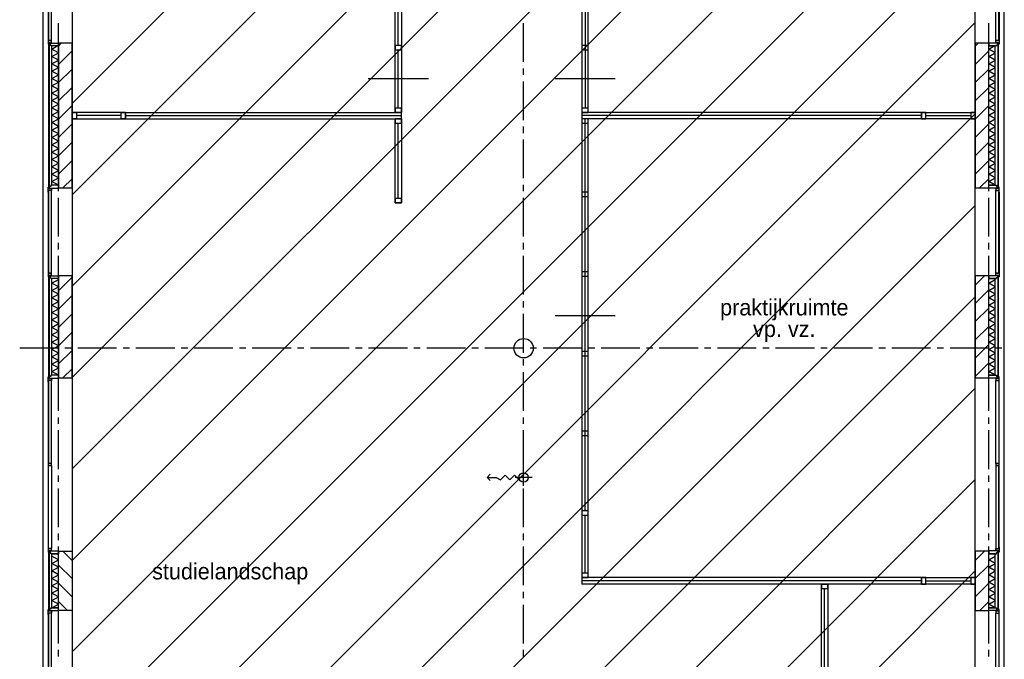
# Model space of a CAD drawing. Extents: x -66955 to 52345, y -20450 to 69550.
# Tile 129 of 132: x 20470 to 35710, y 46035 to 55935. Entities that reach past the tile are written whole.
import ezdxf
from ezdxf.enums import TextEntityAlignment as Align

# ---------------------------------------------------------------- set-up
doc = ezdxf.new("R2010")
doc.units = 0
doc.header["$MEASUREMENT"] = 0
doc.linetypes.add('LEEG', pattern=[1, -1])
for name, color, linetype in [('-01-', 7, 'CONTINUOUS'), ('-22-', 7, 'CONTINUOUS'), ('-32-', 7, 'CONTINUOUS'), ('STRAMIEN--E7-', 7, 'CONTINUOUS'), ('VERD1$--11-', 7, 'CONTINUOUS'), ('VERD1$--21-', 7, 'CONTINUOUS'), ('VERD1$--22-', 7, 'CONTINUOUS'), ('VERD1$--28-', 7, 'CONTINUOUS'), ('VERD1$--31-', 7, 'CONTINUOUS'), ('VERD1$--E5-', 7, 'CONTINUOUS')]:
    doc.layers.add(name, color=color, linetype=linetype)
doc.styles.add('txt', font='TXT', dxfattribs={"height": 0.2})

# ---------------------------------------------------------------- blocks, each defined once
blk = doc.blocks.new('*O96')
at = {"layer": '-22-', "color": 7, "linetype": 'CONTINUOUS'}
blk.add_line((0, -583), (0, 583), dxfattribs=at)
blk.add_lwpolyline([(-50, 650), (50, 650), (50, -650), (-50, -650)], close=True, dxfattribs=at)
at = {"layer": '-32-', "color": 7, "linetype": 'CONTINUOUS'}
for points in [[(50, 650), (-50, 650), (-50, 583), (50, 583)], [(50, -583), (-50, -583), (-50, -650), (50, -650)]]:
    blk.add_lwpolyline(points, close=True, dxfattribs=at)
blk = doc.blocks.new('*O128')
at = {"layer": 'VERD1$--31-', "color": 7, "linetype": 'CONTINUOUS'}
for points in [[(53.5, 1382), (53.5, 1363), (75.5, 1363), (75.5, 1338), (-66.5, 1338), (-66.5, 1382)], [(92.5, 1277), (92.5, 1355), (87.5, 1355), (87.5, 1333), (42.5, 1333), (42.5, 1299), (87.5, 1299), (87.5, 1277)], [(42.5, 1299), (87.5, 1299), (87.5, 17), (42.5, 17)], [(83.5, 1333), (83.5, 1338), (53.5, 1338), (53.5, 1333)], [(87.5, 39), (92.5, 39), (92.5, 1277), (87.5, 1277)], [(92.5, -39), (92.5, 39), (87.5, 39), (87.5, 17), (42.5, 17), (42.5, -17), (87.5, -17), (87.5, -39)], [(87.5, -17), (42.5, -17), (42.5, -1299), (87.5, -1299)], [(87.5, -1277), (92.5, -1277), (92.5, -39), (87.5, -39)], [(53.5, -1382), (53.5, -1363), (75.5, -1363), (75.5, -1338), (-66.5, -1338), (-66.5, -1382)], [(92.5, -1277), (92.5, -1355), (87.5, -1355), (87.5, -1333), (42.5, -1333), (42.5, -1299), (87.5, -1299), (87.5, -1277)], [(83.5, -1333), (83.5, -1338), (53.5, -1338), (53.5, -1333)]]:
    blk.add_lwpolyline(points, close=True, dxfattribs=at)
blk = doc.blocks.new('MERKKF')
at = {"layer": 'VERD1$--31-', "color": 7, "linetype": 'CONTINUOUS'}
blk.add_blockref('*O128', (276.5, -1800), dxfattribs=at)
blk = doc.blocks.new('*O133')
at = {"layer": 'VERD1$--31-', "color": 7, "linetype": 'CONTINUOUS'}
for points in [[(-92.5, -52.5), (-92.5, 25.5), (-87.5, 25.5), (-87.5, 3.5), (-42.5, 3.5), (-42.5, -30.5), (-87.5, -30.5), (-87.5, -52.5)], [(-83.5, 3.5), (-83.5, 8.5), (-53.5, 8.5), (-53.5, 3.5)], [(-53.5, 52.5), (-53.5, 33.5), (-75.5, 33.5), (-75.5, 8.5), (66.5, 8.5), (66.5, 52.5)]]:
    blk.add_lwpolyline(points, close=True, dxfattribs=at)
blk = doc.blocks.new('*O134')
at = {"layer": 'VERD1$--31-', "color": 7, "linetype": 'CONTINUOUS'}
for points in [[(-92.5, 52.5), (-92.5, -25.5), (-87.5, -25.5), (-87.5, -3.5), (-42.5, -3.5), (-42.5, 30.5), (-87.5, 30.5), (-87.5, 52.5)], [(-83.5, -3.5), (-83.5, -8.5), (-53.5, -8.5), (-53.5, -3.5)], [(-53.5, -52.5), (-53.5, -33.5), (-75.5, -33.5), (-75.5, -8.5), (66.5, -8.5), (66.5, -52.5)]]:
    blk.add_lwpolyline(points, close=True, dxfattribs=at)
blk = doc.blocks.new('*O132')
at = {"layer": 'VERD1$--31-', "color": 7, "linetype": 'CONTINUOUS'}
for points in [[(-87.5, 617), (-92.5, 617), (-92.5, -617), (-87.5, -617)], [(-87.5, -639), (-42.5, -639), (-42.5, 639), (-87.5, 639)]]:
    blk.add_lwpolyline(points, close=True, dxfattribs=at)
for name, p in [('*O133', (0, 669.5)), ('*O134', (0, -669.5))]:
    blk.add_blockref(name, p, dxfattribs=at)
blk = doc.blocks.new('MERKJF')
at = {"layer": 'VERD1$--31-', "color": 7, "linetype": 'CONTINUOUS'}
blk.add_blockref('*O132', (-276.5, -1800), dxfattribs=at)
blk = doc.blocks.new('*O166')
at = {"layer": 'VERD1$--E5-', "color": 7, "linetype": 'CONTINUOUS'}
for p, q in [((-347, 0), (-301, 49)), ((347, 0), (83, 0)), ((215, -132), (215, 132))]:
    blk.add_line(p, q, dxfattribs=at)
for points in [[(-301, -46), (-347, 0), (-208, 0)], [(-208, 0), (-143, -36), (-71, 36), (1, -36), (73, 36), (145, -36)]]:
    blk.add_lwpolyline(points, dxfattribs=at)
blk.add_circle((215, 0), 72, dxfattribs=at)
blk = doc.blocks.new('*O193')
at = {"layer": 'VERD1$--31-', "color": 7, "linetype": 'CONTINUOUS'}
for points in [[(-52.5, -53.5), (-33.5, -53.5), (-33.5, -75.5), (-8.5, -75.5), (-8.5, 66.5), (-52.5, 66.5)], [(52.5, -92.5), (-25.5, -92.5), (-25.5, -87.5), (-3.5, -87.5), (-3.5, -42.5), (30.5, -42.5), (30.5, -87.5), (52.5, -87.5)], [(-3.5, -83.5), (-8.5, -83.5), (-8.5, -53.5), (-3.5, -53.5)]]:
    blk.add_lwpolyline(points, close=True, dxfattribs=at)
blk = doc.blocks.new('*O194')
at = {"layer": 'VERD1$--31-', "color": 7, "linetype": 'CONTINUOUS'}
for points in [[(52.5, -53.5), (33.5, -53.5), (33.5, -75.5), (8.5, -75.5), (8.5, 66.5), (52.5, 66.5)], [(-52.5, -92.5), (25.5, -92.5), (25.5, -87.5), (3.5, -87.5), (3.5, -42.5), (-30.5, -42.5), (-30.5, -87.5), (-52.5, -87.5)], [(3.5, -83.5), (8.5, -83.5), (8.5, -53.5), (3.5, -53.5)]]:
    blk.add_lwpolyline(points, close=True, dxfattribs=at)
blk = doc.blocks.new('*O192')
at = {"layer": 'VERD1$--31-', "color": 7, "linetype": 'CONTINUOUS'}
for points in [[(639, -87.5), (639, -42.5), (-639, -42.5), (-639, -87.5)], [(-617, -87.5), (-617, -92.5), (617, -92.5), (617, -87.5)]]:
    blk.add_lwpolyline(points, close=True, dxfattribs=at)
for name, p in [('*O193', (-669.5, 0)), ('*O194', (669.5, 0))]:
    blk.add_blockref(name, p, dxfattribs=at)
blk = doc.blocks.new('MRKJFS')
at = {"layer": 'VERD1$--31-', "color": 7, "linetype": 'CONTINUOUS'}
blk.add_blockref('*O192', (722, -66.5), dxfattribs=at)
blk = doc.blocks.new('*O191')
at = {"layer": 'VERD1$--31-', "color": 7, "linetype": 'CONTINUOUS'}
for points in [[(-1382, -53.5), (-1363, -53.5), (-1363, -75.5), (-1338, -75.5), (-1338, 66.5), (-1382, 66.5)], [(1382, -53.5), (1363, -53.5), (1363, -75.5), (1338, -75.5), (1338, 66.5), (1382, 66.5)], [(-1277, -92.5), (-1355, -92.5), (-1355, -87.5), (-1333, -87.5), (-1333, -42.5), (-1299, -42.5), (-1299, -87.5), (-1277, -87.5)], [(-1333, -83.5), (-1338, -83.5), (-1338, -53.5), (-1333, -53.5)], [(-17, -87.5), (-17, -42.5), (-1299, -42.5), (-1299, -87.5)], [(-1277, -87.5), (-1277, -92.5), (-39, -92.5), (-39, -87.5)], [(-39, -92.5), (39, -92.5), (39, -87.5), (17, -87.5), (17, -42.5), (-17, -42.5), (-17, -87.5), (-39, -87.5)], [(1299, -42.5), (1299, -87.5), (17, -87.5), (17, -42.5)], [(39, -87.5), (39, -92.5), (1277, -92.5), (1277, -87.5)], [(1277, -92.5), (1355, -92.5), (1355, -87.5), (1333, -87.5), (1333, -42.5), (1299, -42.5), (1299, -87.5), (1277, -87.5)], [(1333, -83.5), (1338, -83.5), (1338, -53.5), (1333, -53.5)]]:
    blk.add_lwpolyline(points, close=True, dxfattribs=at)
blk = doc.blocks.new('MRKKFS')
at = {"layer": 'VERD1$--31-', "color": 7, "linetype": 'CONTINUOUS'}
blk.add_blockref('*O191', (1382, -66.5), dxfattribs=at)

msp = doc.modelspace()

# ---------------------------------------------------------------- linework, layer by layer
at = {"layer": '-22-', "color": 7, "linetype": 'CONTINUOUS'}
for p, q in [((29223, 59733), (29223, 54567)), ((26329, 55534), (26329, 57933)), ((26330, 54567), (26330, 55467)), ((22043, 54450), (21347, 54450)), ((22110, 54500), (26380, 54500)), ((22110, 54400), (22110, 54500)), ((26380, 54400), (26380, 54500)), ((34430, 54500), (29170, 54500)), ((29170, 54500), (29170, 54400)), ((34430, 54500), (34430, 54400)), ((34497, 54450), (35193, 54450)), ((22110, 54400), (26380, 54400)), ((34430, 54400), (29170, 54400)), ((29220, 48334), (29220, 54400)), ((29220, 47367), (29220, 48267)), ((34430, 47300), (29169.99, 47300)), ((29169.99, 47300), (29169.99, 47200)), ((34430, 47300), (34430, 47200)), ((34497, 47250), (35193, 47250)), ((34430, 47200), (29169.99, 47200)), ((32929, 44734), (32929, 47133))]:
    msp.add_line(p, q, dxfattribs=at)
at = {"layer": '-22-', "color": 7, "linetype": 'LEEG'}
for p, q in [((22110, 54450), (26380, 54450)), ((34430, 54450), (29170, 54450)), ((34430, 47250), (29169.99, 47250))]:
    msp.add_line(p, q, dxfattribs=at)
at = {"layer": '-22-', "color": 7, "linetype": 'CONTINUOUS'}
for points in [[(29170, 54500), (29270, 54500), (29270, 59800), (29170, 59800)], [(26380, 54500), (26280, 54500), (26280, 58000), (26380, 58000)], [(21280, 54500), (21280, 54400), (22110, 54400), (22110, 54500)], [(35260, 54500), (35260, 54400), (34430, 54400), (34430, 54500)], [(29270, 54400), (29170, 54400), (29170, 47300), (29270, 47300)], [(35260, 47300), (35260, 47200), (34430, 47200), (34430, 47300)], [(32980, 43700), (32880, 43700), (32880, 47200), (32980, 47200)]]:
    msp.add_lwpolyline(points, close=True, dxfattribs=at)
at = {"layer": '-32-', "color": 7, "linetype": 'CONTINUOUS'}
for p, q in [((26795, 55017), (25865, 55017)), ((29686, 55017), (28756, 55017)), ((29686, 51349), (28756, 51349))]:
    msp.add_line(p, q, dxfattribs=at)
for points in [[(26380, 55534), (26280, 55534), (26280, 55467), (26380, 55467)], [(29270, 55534), (29170, 55534), (29170, 55467), (29270, 55467)], [(26380, 54567), (26280, 54567), (26280, 54500), (26380, 54500)], [(29270, 54567), (29170, 54567), (29170, 54500), (29270, 54500)], [(21280, 54400), (21280, 54500), (21347, 54500), (21347, 54400)], [(22043, 54400), (22043, 54500), (22110, 54500), (22110, 54400)], [(34497, 54400), (34497, 54500), (34430, 54500), (34430, 54400)], [(35260, 54400), (35260, 54500), (35193, 54500), (35193, 54400)], [(29270, 54400), (29170, 54400), (29170, 54333), (29270, 54333)], [(29270, 53266), (29170, 53266), (29170, 53199), (29270, 53199)], [(29270, 52033), (29170, 52033), (29170, 51966), (29270, 51966)], [(29270, 50800), (29170, 50800), (29170, 50733), (29270, 50733)], [(29270, 49567), (29170, 49567), (29170, 49500), (29270, 49500)], [(29270, 48334), (29170, 48334), (29170, 48267), (29270, 48267)], [(29270, 47367), (29170, 47367), (29170, 47300), (29270, 47300)], [(34497, 47200), (34497, 47300), (34430, 47300), (34430, 47200)], [(35260, 47200), (35260, 47300), (35193, 47300), (35193, 47200)], [(32980, 47200), (32880, 47200), (32880, 47133), (32980, 47133)]]:
    msp.add_lwpolyline(points, close=True, dxfattribs=at)
at = {"layer": 'STRAMIEN--E7-', "color": 1, "linetype": 'CONTINUOUS'}
for p, q in [((21070, 55580), (21070, 55880)), ((28270, 55580), (28270, 55880)), ((35470, 55580), (35470, 55880)), ((21070, 55280), (21070, 55580)), ((28270, 55280), (28270, 55580)), ((35470, 55280), (35470, 55580)), ((21070, 55080), (21070, 55180)), ((28270, 55080), (28270, 55180)), ((35470, 55080), (35470, 55180)), ((21070, 54680), (21070, 54980)), ((28270, 54680), (28270, 54980)), ((35470, 54680), (35470, 54980)), ((21070, 54380), (21070, 54680)), ((28270, 54380), (28270, 54680)), ((35470, 54380), (35470, 54680)), ((21070, 54180), (21070, 54280)), ((28270, 54180), (28270, 54280)), ((35470, 54180), (35470, 54280)), ((21070, 53780), (21070, 54080)), ((28270, 53780), (28270, 54080)), ((35470, 53780), (35470, 54080)), ((21070, 53480), (21070, 53780)), ((28270, 53480), (28270, 53780)), ((35470, 53480), (35470, 53780)), ((21070, 53280), (21070, 53380)), ((28270, 53280), (28270, 53380)), ((35470, 53280), (35470, 53380)), ((21070, 52880), (21070, 53180)), ((28270, 52880), (28270, 53180)), ((35470, 52880), (35470, 53180)), ((21070, 52580), (21070, 52880)), ((28270, 52580), (28270, 52880)), ((35470, 52580), (35470, 52880)), ((21070, 52380), (21070, 52480)), ((28270, 52380), (28270, 52480)), ((35470, 52380), (35470, 52480)), ((21070, 51980), (21070, 52280)), ((28270, 51980), (28270, 52280)), ((35470, 51980), (35470, 52280)), ((21070, 51680), (21070, 51980)), ((28270, 51680), (28270, 51980)), ((35470, 51680), (35470, 51980)), ((21070, 51480), (21070, 51580)), ((28270, 51480), (28270, 51580)), ((35470, 51480), (35470, 51580)), ((21070, 51080), (21070, 51380)), ((28270, 51080), (28270, 51380)), ((35470, 51080), (35470, 51380)), ((21070, 50780), (21070, 51080)), ((28270, 50780), (28270, 51080)), ((35470, 50780), (35470, 51080)), ((20770, 50850), (20470, 50850)), ((21070, 50850), (20770, 50850)), ((21270, 50850), (21170, 50850)), ((21670, 50850), (21370, 50850)), ((21970, 50850), (21670, 50850)), ((22170, 50850), (22070, 50850)), ((22570, 50850), (22270, 50850)), ((22870, 50850), (22570, 50850)), ((23070, 50850), (22970, 50850)), ((23470, 50850), (23170, 50850)), ((23770, 50850), (23470, 50850)), ((23970, 50850), (23870, 50850)), ((24370, 50850), (24070, 50850)), ((24670, 50850), (24370, 50850)), ((24870, 50850), (24770, 50850)), ((25270, 50850), (24970, 50850)), ((25570, 50850), (25270, 50850)), ((25770, 50850), (25670, 50850)), ((26170, 50850), (25870, 50850)), ((26470, 50850), (26170, 50850)), ((26670, 50850), (26570, 50850)), ((27070, 50850), (26770, 50850)), ((27370, 50850), (27070, 50850)), ((27570, 50850), (27470, 50850)), ((27970, 50850), (27670, 50850)), ((28270, 50850), (27970, 50850)), ((28470, 50850), (28370, 50850)), ((28870, 50850), (28570, 50850)), ((29170, 50850), (28870, 50850)), ((29370, 50850), (29270, 50850)), ((29770, 50850), (29470, 50850)), ((30070, 50850), (29770, 50850)), ((30270, 50850), (30170, 50850)), ((30670, 50850), (30370, 50850)), ((30970, 50850), (30670, 50850)), ((31170, 50850), (31070, 50850)), ((31570, 50850), (31270, 50850)), ((31870, 50850), (31570, 50850)), ((32070, 50850), (31970, 50850)), ((32470, 50850), (32170, 50850)), ((32770, 50850), (32470, 50850)), ((32970, 50850), (32870, 50850)), ((33370, 50850), (33070, 50850)), ((33670, 50850), (33370, 50850)), ((33870, 50850), (33770, 50850)), ((34270, 50850), (33970, 50850)), ((34570, 50850), (34270, 50850)), ((34770, 50850), (34670, 50850)), ((35170, 50850), (34870, 50850)), ((35470, 50850), (35170, 50850)), ((35670, 50850), (35570, 50850)), ((21070, 50580), (21070, 50680)), ((28270, 50580), (28270, 50680)), ((35470, 50580), (35470, 50680)), ((21070, 50180), (21070, 50480)), ((28270, 50180), (28270, 50480)), ((35470, 50180), (35470, 50480)), ((21070, 49880), (21070, 50180)), ((28270, 49880), (28270, 50180)), ((35470, 49880), (35470, 50180)), ((21070, 49680), (21070, 49780)), ((28270, 49680), (28270, 49780)), ((35470, 49680), (35470, 49780)), ((21070, 49280), (21070, 49580)), ((28270, 49280), (28270, 49580)), ((35470, 49280), (35470, 49580)), ((21070, 48980), (21070, 49280)), ((28270, 48980), (28270, 49280)), ((35470, 48980), (35470, 49280)), ((21070, 48780), (21070, 48880)), ((28270, 48780), (28270, 48880)), ((35470, 48780), (35470, 48880)), ((21070, 48380), (21070, 48680)), ((28270, 48380), (28270, 48680)), ((35470, 48380), (35470, 48680)), ((21070, 48080), (21070, 48380)), ((28270, 48080), (28270, 48380)), ((35470, 48080), (35470, 48380)), ((21070, 47880), (21070, 47980)), ((28270, 47880), (28270, 47980)), ((35470, 47880), (35470, 47980)), ((21070, 47480), (21070, 47780)), ((28270, 47480), (28270, 47780)), ((35470, 47480), (35470, 47780)), ((21070, 47180), (21070, 47480)), ((28270, 47180), (28270, 47480)), ((35470, 47180), (35470, 47480)), ((21070, 46980), (21070, 47080)), ((28270, 46980), (28270, 47080)), ((35470, 46980), (35470, 47080)), ((21070, 46580), (21070, 46880)), ((28270, 46580), (28270, 46880)), ((35470, 46580), (35470, 46880)), ((21070, 46280), (21070, 46580)), ((28270, 46280), (28270, 46580)), ((35470, 46280), (35470, 46580)), ((21070, 46080), (21070, 46180)), ((28270, 46080), (28270, 46180)), ((35470, 46080), (35470, 46180))]:
    msp.add_line(p, q, dxfattribs=at)
at = {"layer": 'VERD1$--11-', "color": 1, "linetype": 'CONTINUOUS'}
for p, q in [((21280, 50394.78), (35260, 64374.78)), ((21280, 48980.56), (35260, 62960.56)), ((21280, 54637.42), (28672.58, 62030)), ((21280, 53223.2), (30086.8, 62030)), ((21280, 51808.99), (31501.01, 62030)), ((21280, 47566.35), (35260, 61546.35)), ((21280, 46152.14), (35260, 60132.14)), ((21280, 44737.92), (35260, 58717.92)), ((21280, 43323.71), (35260, 57303.71)), ((21280, 41909.49), (35260, 55889.49)), ((21280, 40495.28), (35260, 54475.28)), ((21280, 39081.07), (35260, 53061.07)), ((21280, 37666.85), (35260, 51646.85)), ((21280, 36252.64), (35260, 50232.64)), ((21280, 34838.43), (35260, 48818.43)), ((21280, 33424.21), (35260, 47404.21))]:
    msp.add_line(p, q, dxfattribs=at)
at = {"layer": 'VERD1$--21-', "color": 7, "linetype": 'CONTINUOUS'}
for p, q in [((21114.1, 55570), (21070, 55525.9)), ((35304.1, 55570), (35260, 55525.9)), ((21280, 55453.06), (21070, 55243.06)), ((35470, 55453.06), (35260, 55243.06)), ((21280, 55170.21), (21070, 54960.21)), ((35470, 55170.21), (35260, 54960.21)), ((21280, 54887.37), (21070, 54677.37)), ((35470, 54887.37), (35260, 54677.37)), ((21280, 54604.53), (21070, 54394.53)), ((35470, 54604.53), (35260, 54394.53)), ((21280, 54321.69), (21070, 54111.69)), ((35470, 54321.69), (35260, 54111.69)), ((21280, 54038.84), (21070, 53828.84)), ((35470, 54038.84), (35260, 53828.84)), ((21280, 53756), (21070, 53546)), ((35470, 53756), (35260, 53546)), ((21280, 53473.16), (21136.84, 53330)), ((35470, 53473.16), (35326.84, 53330)), ((35260, 51826.84), (35403.16, 51970)), ((21280, 51947.37), (21070, 51737.37)), ((21280, 51664.53), (21070, 51454.53)), ((35260, 51544), (35470, 51754)), ((21280, 51381.69), (21070, 51171.69)), ((35260, 51261.16), (35470, 51471.16)), ((21280, 51098.84), (21070, 50888.84)), ((35260, 50978.31), (35470, 51188.31)), ((35260, 50695.47), (35470, 50905.47)), ((21280, 50816), (21070, 50606)), ((35260, 50412.63), (35470, 50622.63)), ((21280, 50533.16), (21136.84, 50390)), ((21280, 47566.84), (21136.84, 47710)), ((35260, 47566.84), (35403.16, 47710)), ((21280, 47284), (21070, 47494)), ((35260, 47284), (35470, 47494)), ((21280, 47001.16), (21070, 47211.16)), ((35260, 47001.16), (35470, 47211.16)), ((21208.31, 46790), (21070, 46928.31)), ((35331.69, 46790), (35470, 46928.31))]:
    msp.add_line(p, q, dxfattribs=at)
for points in [[(21280, 53330), (21280, 55570), (21070, 55570), (21070, 53330)], [(35470, 53330), (35470, 55570), (35260, 55570), (35260, 53330)], [(21280, 50390), (21280, 51970), (21070, 51970), (21070, 50390)], [(35260, 51970), (35260, 50390), (35470, 50390), (35470, 51970)], [(21280, 47710), (21280, 46790), (21070, 46790), (21070, 47710)], [(35260, 47710), (35260, 46790), (35470, 46790), (35470, 47710)]]:
    msp.add_lwpolyline(points, close=True, dxfattribs=at)
at = {"layer": 'VERD1$--22-', "color": 7, "linetype": 'CONTINUOUS'}
for p, q in [((21280, 60538), (21280, 26042)), ((35260, -4740), (35260, 60538)), ((20970, 53372), (20970, 55528)), ((21070, 55528), (20970, 55528)), ((21070, 53372), (21070, 55528)), ((35470, 53372), (35470, 55528)), ((35570, 55528), (35470, 55528)), ((35570, 53372), (35570, 55528)), ((21070, 53372), (20970, 53372)), ((35570, 53372), (35470, 53372)), ((20970, 50432), (20970, 51928)), ((21070, 51928), (20970, 51928)), ((21070, 50432), (21070, 51928)), ((35470, 50432), (35470, 51928)), ((35570, 51928), (35470, 51928)), ((35570, 50432), (35570, 51928)), ((21070, 50432), (20970, 50432)), ((35570, 50432), (35470, 50432)), ((20970, 46832), (20970, 47668)), ((20970, 47668), (21070, 47668)), ((21070, 46832), (21070, 47668)), ((35470, 46832), (35470, 47668)), ((35570, 47668), (35470, 47668)), ((35570, 46832), (35570, 47668)), ((20970, 46832), (21070, 46832)), ((35570, 46832), (35470, 46832))]:
    msp.add_line(p, q, dxfattribs=at)
msp.add_lwpolyline([(35710, 65490), (20830, 65490), (20830, -5190), (35710, -5190)], close=True, dxfattribs=at)
for points in [[(21070, 55424), (20970, 55481), (21052, 55528)], [(35570, 55424), (35470, 55481), (35552, 55528)], [(21070, 55310), (20970, 55367), (21070, 55424)], [(35570, 55310), (35470, 55367), (35570, 55424)], [(21070, 55196), (20970, 55253), (21070, 55310)], [(21070, 55082), (20970, 55139), (21070, 55196)], [(35570, 55196), (35470, 55253), (35570, 55310)], [(35570, 55082), (35470, 55139), (35570, 55196)], [(21070, 54968), (20970, 55025), (21070, 55082)], [(35570, 54968), (35470, 55025), (35570, 55082)], [(21070, 54854), (20970, 54911), (21070, 54968)], [(35570, 54854), (35470, 54911), (35570, 54968)], [(21070, 54740), (20970, 54797), (21070, 54854)], [(21070, 54626), (20970, 54683), (21070, 54740)], [(35570, 54740), (35470, 54797), (35570, 54854)], [(35570, 54626), (35470, 54683), (35570, 54740)], [(21070, 54512), (20970, 54569), (21070, 54626)], [(35570, 54512), (35470, 54569), (35570, 54626)], [(21070, 54398), (20970, 54455), (21070, 54512)], [(35570, 54398), (35470, 54455), (35570, 54512)], [(21070, 54284), (20970, 54341), (21070, 54398)], [(21070, 54170), (20970, 54227), (21070, 54284)], [(35570, 54284), (35470, 54341), (35570, 54398)], [(35570, 54170), (35470, 54227), (35570, 54284)], [(21070, 54056), (20970, 54113), (21070, 54170)], [(35570, 54056), (35470, 54113), (35570, 54170)], [(21070, 53942), (20970, 53999), (21070, 54056)], [(35570, 53942), (35470, 53999), (35570, 54056)], [(21070, 53828), (20970, 53885), (21070, 53942)], [(21070, 53714), (20970, 53771), (21070, 53828)], [(35570, 53828), (35470, 53885), (35570, 53942)], [(35570, 53714), (35470, 53771), (35570, 53828)], [(21070, 53600), (20970, 53657), (21070, 53714)], [(35570, 53600), (35470, 53657), (35570, 53714)], [(21070, 53486), (20970, 53543), (21070, 53600)], [(35570, 53486), (35470, 53543), (35570, 53600)], [(21070, 53372), (20970, 53429), (21070, 53486)], [(35570, 53372), (35470, 53429), (35570, 53486)], [(21070, 51800), (20970, 51857), (21070, 51914)], [(35570, 51800), (35470, 51857), (35570, 51914)], [(21070, 51686), (20970, 51743), (21070, 51800)], [(21070, 51572), (20970, 51629), (21070, 51686)], [(35570, 51686), (35470, 51743), (35570, 51800)], [(35570, 51572), (35470, 51629), (35570, 51686)], [(21070, 51458), (20970, 51515), (21070, 51572)], [(35570, 51458), (35470, 51515), (35570, 51572)], [(21070, 51344), (20970, 51401), (21070, 51458)], [(35570, 51344), (35470, 51401), (35570, 51458)], [(21070, 51230), (20970, 51287), (21070, 51344)], [(21070, 51116), (20970, 51173), (21070, 51230)], [(35570, 51230), (35470, 51287), (35570, 51344)], [(35570, 51116), (35470, 51173), (35570, 51230)], [(21070, 51002), (20970, 51059), (21070, 51116)], [(35570, 51002), (35470, 51059), (35570, 51116)], [(21070, 50888), (20970, 50945), (21070, 51002)], [(35570, 50888), (35470, 50945), (35570, 51002)], [(21070, 50774), (20970, 50831), (21070, 50888)], [(21070, 50660), (20970, 50717), (21070, 50774)], [(35570, 50774), (35470, 50831), (35570, 50888)], [(35570, 50660), (35470, 50717), (35570, 50774)], [(21070, 50546), (20970, 50603), (21070, 50660)], [(35570, 50546), (35470, 50603), (35570, 50660)], [(21070, 50432), (20970, 50489), (21070, 50546)], [(35570, 50432), (35470, 50489), (35570, 50546)], [(20970, 47516), (21070, 47573), (20970, 47630)], [(35570, 47516), (35470, 47573), (35570, 47630)], [(20970, 47402), (21070, 47459), (20970, 47516)], [(20970, 47288), (21070, 47345), (20970, 47402)], [(35570, 47402), (35470, 47459), (35570, 47516)], [(35570, 47288), (35470, 47345), (35570, 47402)], [(20970, 47174), (21070, 47231), (20970, 47288)], [(35570, 47174), (35470, 47231), (35570, 47288)], [(20970, 47060), (21070, 47117), (20970, 47174)], [(35570, 47060), (35470, 47117), (35570, 47174)], [(20970, 46946), (21070, 47003), (20970, 47060)], [(20970, 46832), (21070, 46889), (20970, 46946)], [(35570, 46946), (35470, 47003), (35570, 47060)], [(35570, 46832), (35470, 46889), (35570, 46946)]]:
    msp.add_lwpolyline(points, dxfattribs=at)
at = {"layer": 'VERD1$--28-', "color": 7, "linetype": 'CONTINUOUS'}
msp.add_circle((28270, 50850), 150, dxfattribs=at)
at = {"layer": 'VERD1$--31-', "color": 7, "linetype": 'CONTINUOUS'}
for points in [[(20920, 55572), (20928, 55572), (20928, 53328), (20920, 53328)], [(35620, 55572), (35612, 55572), (35612, 53328), (35620, 53328)], [(20920, 51972), (20928, 51972), (20928, 50388), (20920, 50388)], [(35620, 51972), (35612, 51972), (35612, 50388), (35620, 50388)], [(20920, 47712), (20928, 47712), (20928, 46788), (20920, 46788)], [(35620, 47712), (35612, 47712), (35612, 46788), (35620, 46788)]]:
    msp.add_lwpolyline(points, close=True, dxfattribs=at)

# ---------------------------------------------------------------- block references
at = {"layer": '-22-', "color": 7, "linetype": 'CONTINUOUS'}
msp.add_blockref('*O96', (26330, 53750), dxfattribs=at)
at = {"layer": 'VERD1$--31-', "color": 7, "linetype": 'CONTINUOUS', "rotation": 270}
for name, p in [('MRKJFS', (21070, 56972)), ('MRKJFS', (21070, 53372)), ('MRKKFS', (21070, 50432)), ('MRKKFS', (21070, 46832))]:
    msp.add_blockref(name, p, dxfattribs=at)
at = {"layer": 'VERD1$--31-', "color": 7, "linetype": 'CONTINUOUS', "yscale": -1, "rotation": 180}
for p in [(35260, 58050), (35260, 54450)]:
    msp.add_blockref('MERKJF', p, dxfattribs=at)
at = {"layer": 'VERD1$--31-', "color": 7, "linetype": 'CONTINUOUS'}
for p in [(35260, 50850), (35260, 47250)]:
    msp.add_blockref('MERKKF', p, dxfattribs=at)
at = {"layer": 'VERD1$--E5-', "color": 7, "linetype": 'CONTINUOUS'}
msp.add_blockref('*O166', (28054.59, 48849.99), dxfattribs=at)

# ---------------------------------------------------------------- texts
at = {"layer": '-01-', "color": 7, "linetype": 'CONTINUOUS', "style": 'txt'}
for s, p in [('praktijkruimte', (32305, 51451)), ('vp. vz.', (32305, 51111)), ('studielandschap', (23728, 47366))]:
    msp.add_text(s, height=250, dxfattribs=at).set_placement(p, align=Align.MIDDLE)

doc.saveas('drawing.dxf')
